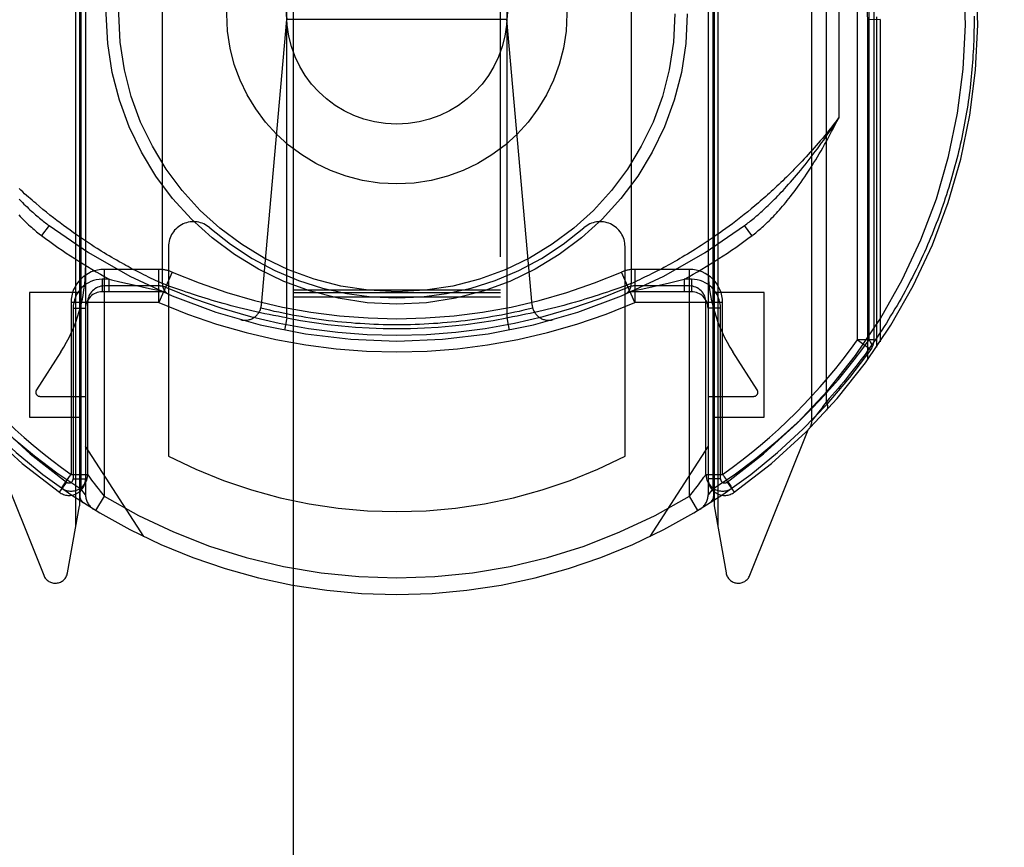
# Model space of a CAD drawing. Header units: inches. Extents: x 0 to 260, y 0 to 168.
# Tile 17 of 95: x 79.313 to 80.499, y 50.393 to 51.391. Entities that reach past the tile are written whole.
import ezdxf

# ---------------------------------------------------------------- set-up
doc = ezdxf.new("R2010")
doc.units = ezdxf.units.IN
doc.header["$LTSCALE"] = 14.290393
doc.header["$MEASUREMENT"] = 0
doc.linetypes.add('HIDDEN', pattern=[0.2, 0.1, -0.1])
doc.layers.get('0').update_dxf_attribs({"linetype": 'CONTINUOUS'})
doc.layers.add('DEFAULT_2', color=8, linetype='HIDDEN')
doc.layers.add('DIMENSIONS', color=7, linetype='CONTINUOUS')
doc.styles.get("Standard").update_dxf_attribs({"font": 'arial.ttf'})
doc.dimstyles.new('DIMSTYLE_1', dxfattribs={"dimtxt": 1.146288, "dimasz": 1.528384, "dimexe": 0.09, "dimexo": 0.07, "dimgap": 0.0375, "dimtad": 0, "dimtih": 1, "dimtoh": 1, "dimzin": 4, "dimdsep": 46, "dimtxsty": 'Standard', "dimblk": '_FILLED', "dimblk1": '_FILLED', "dimblk2": '_FILLED', "dimcen": 0.09, "dimazin": 1, "dimtfac": 1, "dimtofl": 0, "dimtmove": 0, "dimatfit": 3, "dimldrblk": '_FILLED', "dimfxl": 1, "dimtolj": 1, "dimtzin": 4, "dimarcsym": 0})

# ---------------------------------------------------------------- blocks, each defined once
blk = doc.blocks.new('_FILLED')
at = {"color": 0, "linetype": 'ByBlock'}
blk.add_solid([(0, 0), (-1, 0.2), (-1, -0.2)], dxfattribs=at)
blk = doc.blocks.new('*D13')
at = {"layer": 'DIMENSIONS', "color": 2, "linetype": 'Continuous'}
for p, q in [((78.955, 94.312), (76.0215, 94.312)), ((82.58, 94.312), (85.6367, 94.312))]:
    blk.add_line(p, q, dxfattribs=at)
at = {"layer": 'DIMENSIONS', "color": 2, "linetype": 'Continuous', "xscale": 1.5283842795, "yscale": 1.5283842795, "zscale": 1.5283842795}
blk.add_blockref('_FILLED', (78.955, 94.312), dxfattribs=at)
at = {"layer": 'DIMENSIONS', "color": 2, "linetype": 'Continuous', "xscale": 1.5283842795, "yscale": 1.5283842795, "zscale": 1.5283842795, "rotation": 180}
blk.add_blockref('_FILLED', (82.58, 94.312), dxfattribs=at)
at = {"layer": 'DIMENSIONS', "color": 2, "linetype": 'Continuous', "insert": (75.4483, 94.8852), "char_height": 1.14629, "width": 3.115006, "attachment_point": 3, "line_spacing_factor": 0.9}
blk.add_mtext('3.63', dxfattribs=at)

msp = doc.modelspace()

# ---------------------------------------------------------------- linework, layer by layer
at = {"layer": 'DEFAULT_2', "color": 8, "linetype": 'HIDDEN'}
for p, q in [((79.6425, 80.2489), (79.6425, 48.2471)), ((79.8925, 48.2471), (79.8925, 80.2489)), ((80.2675, 50.9073), (80.2675, 51.8748)), ((80.285, 50.9304), (80.285, 51.8517)), ((79.385, 51.821), (79.385, 50.8048)), ((79.3925, 51.8212), (79.3925, 50.8181)), ((80.1425, 51.8212), (80.1425, 50.8181)), ((80.15, 51.821), (80.15, 50.8048)), ((79.3806, 50.7799), (79.3806, 51.8134)), ((79.3866, 51.8113), (79.3866, 50.8255)), ((80.1483, 51.8114), (80.1483, 50.8254)), ((80.1544, 51.8134), (80.1544, 50.7799)), ((79.635, 51.0315), (79.635, 51.7456)), ((79.9, 51.7456), (79.9, 51.0315)), ((79.6048, 51.7304), (79.635, 51.3911)), ((79.9301, 51.7304), (79.9, 51.3911)), ((79.485, 51.073), (79.485, 51.7042)), ((80.05, 51.7042), (80.05, 51.073)), ((80.3, 51.5045), (80.3, 51.2727)), ((80.3225, 51.0052), (80.3225, 51.4628)), ((80.3366, 51.0052), (80.3366, 51.4628)), ((80.3425, 51.0052), (80.3425, 51.4627)), ((79.6044, 51.0469), (79.635, 51.3911)), ((79.9, 51.3911), (79.635, 51.3911)), ((79.9306, 51.0469), (79.9, 51.3911)), ((80.35, 51.3911), (80.335, 51.391)), ((80.335, 50.9813), (80.335, 51.391)), ((80.35, 51.3911), (80.3456, 51.391)), ((80.3456, 51.391), (80.3456, 50.9964)), ((80.35, 51.3911), (80.35, 51.0029)), ((79.3411, 51.1624), (79.3368, 51.166)), ((80.1989, 51.1667), (80.1946, 51.1631)), ((80.2032, 51.1703), (80.1989, 51.1667)), ((79.3453, 51.159), (79.3411, 51.1624)), ((79.3496, 51.1556), (79.3453, 51.159)), ((79.3537, 51.1523), (79.3496, 51.1556)), ((80.1862, 51.1562), (80.182, 51.1529)), ((80.1904, 51.1596), (80.1862, 51.1562)), ((80.1946, 51.1631), (80.1904, 51.1596)), ((79.3485, 51.1428), (79.3395, 51.1308)), ((79.3578, 51.1491), (79.3537, 51.1523)), ((79.3619, 51.146), (79.3578, 51.1491)), ((79.3659, 51.143), (79.3619, 51.146)), ((79.3699, 51.1401), (79.3659, 51.143)), ((80.1718, 51.1451), (80.1678, 51.1422)), ((80.1759, 51.1482), (80.1718, 51.1451)), ((80.1954, 51.1308), (80.1865, 51.1428)), ((79.3738, 51.1373), (79.3699, 51.1401)), ((79.3776, 51.1345), (79.3738, 51.1373)), ((79.3814, 51.1318), (79.3776, 51.1345)), ((79.3852, 51.1292), (79.3814, 51.1318)), ((80.1524, 51.1311), (80.1487, 51.1285)), ((80.1562, 51.1337), (80.1524, 51.1311)), ((80.16, 51.1364), (80.1562, 51.1337)), ((80.1639, 51.1393), (80.16, 51.1364)), ((80.1678, 51.1422), (80.1639, 51.1393)), ((79.3888, 51.1267), (79.3852, 51.1292)), ((79.3925, 51.1243), (79.3888, 51.1267)), ((79.3961, 51.1219), (79.3925, 51.1243)), ((79.3996, 51.1196), (79.3961, 51.1219)), ((79.403, 51.1173), (79.3996, 51.1196)), ((80.1343, 51.1189), (80.1309, 51.1167)), ((80.1378, 51.1212), (80.1343, 51.1189)), ((80.1414, 51.1236), (80.1378, 51.1212)), ((80.145, 51.126), (80.1414, 51.1236)), ((80.1487, 51.1285), (80.145, 51.126)), ((79.4065, 51.1152), (79.403, 51.1173)), ((79.4098, 51.1131), (79.4065, 51.1152)), ((79.4179, 51.1081), (79.4147, 51.11)), ((79.421, 51.1062), (79.4179, 51.1081)), ((79.4925, 51.1175), (79.4925, 50.8648)), ((80.0425, 50.8648), (80.0425, 51.1175)), ((80.1177, 51.1085), (80.1145, 51.1066)), ((80.1209, 51.1105), (80.1177, 51.1085)), ((80.1242, 51.1125), (80.1209, 51.1105)), ((80.1275, 51.1146), (80.1242, 51.1125)), ((80.1309, 51.1167), (80.1275, 51.1146)), ((79.4241, 51.1044), (79.421, 51.1062)), ((79.4271, 51.1027), (79.4241, 51.1044)), ((79.43, 51.101), (79.4271, 51.1027)), ((79.4329, 51.0993), (79.43, 51.101)), ((79.4357, 51.0978), (79.4329, 51.0993)), ((79.4384, 51.0962), (79.4357, 51.0978)), ((79.4411, 51.0948), (79.4384, 51.0962)), ((80.0943, 51.095), (80.0917, 51.0936)), ((80.097, 51.0965), (80.0943, 51.095)), ((80.0997, 51.0981), (80.097, 51.0965)), ((80.1026, 51.0996), (80.0997, 51.0981)), ((80.1055, 51.1013), (80.1026, 51.0996)), ((80.1084, 51.103), (80.1055, 51.1013)), ((80.1114, 51.1048), (80.1084, 51.103)), ((80.1145, 51.1066), (80.1114, 51.1048)), ((79.4808, 51.0901), (79.415, 51.0901)), ((79.415, 51.0901), (79.415, 50.8166)), ((79.4437, 51.0934), (79.4411, 51.0948)), ((79.4462, 51.092), (79.4437, 51.0934)), ((79.4499, 51.0901), (79.4462, 51.092)), ((79.4534, 51.0882), (79.4499, 51.0901)), ((79.4567, 51.0865), (79.4534, 51.0882)), ((79.4599, 51.0849), (79.4567, 51.0865)), ((79.4628, 51.0834), (79.4599, 51.0849)), ((79.4656, 51.0821), (79.4628, 51.0834)), ((79.4808, 51.0501), (79.4808, 51.0901)), ((79.4967, 51.0868), (79.4808, 51.0501)), ((80.0541, 51.0501), (80.0382, 51.0868)), ((80.12, 51.0901), (80.0541, 51.0901)), ((80.0541, 51.0901), (80.0541, 51.0501)), ((80.0714, 51.0831), (80.0686, 51.0817)), ((80.0743, 51.0846), (80.0714, 51.0831)), ((80.0775, 51.0861), (80.0743, 51.0846)), ((80.0808, 51.0878), (80.0775, 51.0861)), ((80.0842, 51.0896), (80.0808, 51.0878)), ((80.0879, 51.0916), (80.0842, 51.0896)), ((80.12, 50.8166), (80.12, 51.0901)), ((79.421, 51.0781), (79.4125, 51.0781)), ((79.4125, 51.0781), (79.4125, 51.0631)), ((79.421, 51.0781), (79.4238, 51.0775)), ((79.421, 51.0631), (79.421, 51.0781)), ((79.4238, 51.0775), (79.4336, 51.0751)), ((79.4336, 51.0751), (79.4432, 51.0729)), ((79.4432, 51.0729), (79.4521, 51.0709)), ((79.4683, 51.0808), (79.4656, 51.0821)), ((79.4715, 51.0792), (79.4683, 51.0808)), ((79.4743, 51.0779), (79.4715, 51.0792)), ((79.4769, 51.0767), (79.4743, 51.0779)), ((79.4796, 51.0754), (79.4769, 51.0767)), ((79.4825, 51.0741), (79.4796, 51.0754)), ((79.4849, 51.073), (79.4825, 51.0741)), ((79.485, 51.073), (79.4849, 51.073)), ((79.485, 51.0729), (79.485, 51.073)), ((79.4852, 51.0729), (79.485, 51.0729)), ((79.4884, 51.0717), (79.4852, 51.0729)), ((79.4919, 51.0704), (79.4884, 51.0717)), ((80.0465, 51.0717), (80.043, 51.0704)), ((80.0498, 51.0729), (80.0465, 51.0717)), ((80.0499, 51.073), (80.0498, 51.0729)), ((80.0513, 51.0736), (80.0501, 51.073)), ((80.054, 51.0748), (80.0513, 51.0736)), ((80.057, 51.0762), (80.054, 51.0748)), ((80.06, 51.0776), (80.057, 51.0762)), ((80.0629, 51.0789), (80.06, 51.0776)), ((80.066, 51.0805), (80.0629, 51.0789)), ((80.0686, 51.0817), (80.066, 51.0805)), ((80.0762, 51.0694), (80.0852, 51.0714)), ((80.0852, 51.0714), (80.0944, 51.0735)), ((80.0944, 51.0735), (80.1042, 51.0758)), ((80.1042, 51.0758), (80.1139, 51.0781)), ((80.1225, 51.0781), (80.1139, 51.0781)), ((80.1139, 51.0781), (80.1139, 51.0631)), ((80.1225, 51.0781), (80.1225, 51.0631)), ((79.385, 51.062), (79.325, 51.062)), ((79.325, 51.062), (79.325, 50.912)), ((79.485, 51.0631), (79.4125, 51.0631)), ((79.4808, 51.0701), (79.415, 51.0701)), ((79.4521, 51.0709), (79.4607, 51.069)), ((79.4607, 51.069), (79.4695, 51.0671)), ((79.4695, 51.0671), (79.482, 51.0644)), ((79.4953, 51.0691), (79.4919, 51.0704)), ((79.4987, 51.0679), (79.4953, 51.0691)), ((79.5026, 51.0665), (79.4987, 51.0679)), ((79.506, 51.0653), (79.5026, 51.0665)), ((79.5097, 51.064), (79.506, 51.0653)), ((79.5137, 51.0626), (79.5097, 51.064)), ((79.518, 51.0612), (79.5137, 51.0626)), ((79.5214, 51.06), (79.518, 51.0612)), ((79.525, 51.0589), (79.5214, 51.06)), ((79.6425, 51.0653), (79.8925, 51.0653)), ((79.6425, 51.0621), (79.8925, 51.0621)), ((80.0135, 51.06), (80.0099, 51.0589)), ((80.0169, 51.0612), (80.0135, 51.06)), ((80.0212, 51.0626), (80.0169, 51.0612)), ((80.0252, 51.064), (80.0212, 51.0626)), ((80.0289, 51.0653), (80.0252, 51.064)), ((80.0324, 51.0665), (80.0289, 51.0653)), ((80.0362, 51.0679), (80.0324, 51.0665)), ((80.0396, 51.0691), (80.0362, 51.0679)), ((80.043, 51.0704), (80.0396, 51.0691)), ((80.1225, 51.0631), (80.05, 51.0631)), ((80.0529, 51.0644), (80.0619, 51.0663)), ((80.12, 51.0701), (80.0541, 51.0701)), ((80.0619, 51.0663), (80.0674, 51.0675)), ((80.0674, 51.0675), (80.0762, 51.0694)), ((80.21, 51.062), (80.15, 51.062)), ((80.21, 50.912), (80.21, 51.062)), ((79.4807, 51.0501), (79.375, 51.0501)), ((79.375, 51.0501), (79.375, 50.8428)), ((79.395, 51.0501), (79.395, 50.8428)), ((79.5287, 51.0577), (79.525, 51.0589)), ((79.5326, 51.0565), (79.5287, 51.0577)), ((79.5366, 51.0552), (79.5326, 51.0565)), ((79.5407, 51.054), (79.5366, 51.0552)), ((79.545, 51.0527), (79.5407, 51.054)), ((79.5493, 51.0514), (79.545, 51.0527)), ((79.5538, 51.0501), (79.5493, 51.0514)), ((79.5584, 51.0489), (79.5538, 51.0501)), ((79.5631, 51.0476), (79.5584, 51.0489)), ((79.5679, 51.0463), (79.5631, 51.0476)), ((79.6425, 51.057), (79.8925, 51.057)), ((79.9734, 51.048), (79.9686, 51.0467)), ((79.9781, 51.0493), (79.9734, 51.048)), ((79.9826, 51.0506), (79.9781, 51.0493)), ((79.9856, 51.0514), (79.9826, 51.0506)), ((79.99, 51.0527), (79.9856, 51.0514)), ((79.9942, 51.054), (79.99, 51.0527)), ((79.9983, 51.0552), (79.9942, 51.054)), ((80.0023, 51.0565), (79.9983, 51.0552)), ((80.0062, 51.0577), (80.0023, 51.0565)), ((80.0099, 51.0589), (80.0062, 51.0577)), ((80.16, 51.0501), (80.0541, 51.0501)), ((80.14, 50.8428), (80.14, 51.0501)), ((80.16, 50.8428), (80.16, 51.0501)), ((79.3775, 51.0431), (79.3925, 51.0431)), ((79.3775, 51.0431), (79.3775, 50.8376)), ((79.5727, 51.045), (79.5679, 51.0463)), ((79.5777, 51.0438), (79.5727, 51.045)), ((79.5827, 51.0425), (79.5777, 51.0438)), ((79.5878, 51.0413), (79.5827, 51.0425)), ((79.5929, 51.0401), (79.5878, 51.0413)), ((79.5981, 51.0389), (79.5929, 51.0401)), ((79.6033, 51.0378), (79.5981, 51.0389)), ((79.6085, 51.0366), (79.6033, 51.0378)), ((79.6138, 51.0356), (79.6085, 51.0366)), ((79.6191, 51.0345), (79.6138, 51.0356)), ((79.9229, 51.0359), (79.9176, 51.0348)), ((79.9282, 51.037), (79.9229, 51.0359)), ((79.9334, 51.0382), (79.9282, 51.037)), ((79.9386, 51.0393), (79.9334, 51.0382)), ((79.9437, 51.0405), (79.9386, 51.0393)), ((79.9488, 51.0417), (79.9437, 51.0405)), ((79.9539, 51.0429), (79.9488, 51.0417)), ((79.9589, 51.0442), (79.9539, 51.0429)), ((79.9638, 51.0454), (79.9589, 51.0442)), ((79.9686, 51.0467), (79.9638, 51.0454)), ((80.1575, 51.0431), (80.1425, 51.0431)), ((80.1575, 50.8376), (80.1575, 51.0431)), ((79.6244, 51.0335), (79.6191, 51.0345)), ((79.6297, 51.0325), (79.6244, 51.0335)), ((79.635, 51.0315), (79.6297, 51.0325)), ((79.635, 51.0315), (79.6321, 51.0168)), ((79.9, 51.0315), (79.9029, 51.0168)), ((79.9123, 51.0338), (79.907, 51.0328)), ((79.9176, 51.0348), (79.9123, 51.0338)), ((80.3425, 51.0052), (80.3225, 51.0052)), ((80.3225, 51.0052), (80.3388, 50.9936)), ((79.3627, 50.9906), (79.3332, 50.9447)), ((80.2017, 50.9447), (80.1722, 50.9906)), ((79.3375, 50.937), (79.3925, 50.937)), ((80.1425, 50.937), (80.1975, 50.937)), ((80.285, 50.9304), (80.2828, 50.9274)), ((80.2757, 50.9179), (80.2737, 50.9153)), ((80.2777, 50.9205), (80.2757, 50.9179)), ((80.2794, 50.9228), (80.2777, 50.9205)), ((80.2808, 50.9247), (80.2794, 50.9228)), ((80.2828, 50.9274), (80.2808, 50.9247)), ((79.325, 50.912), (79.385, 50.912)), ((80.15, 50.912), (80.21, 50.912)), ((80.2676, 50.9075), (80.2675, 50.9074)), ((80.2675, 50.9074), (80.2675, 50.9074)), ((80.2677, 50.9077), (80.2676, 50.9075)), ((80.2681, 50.9082), (80.2677, 50.9077)), ((80.2699, 50.9105), (80.2681, 50.9082)), ((80.2717, 50.9127), (80.2699, 50.9105)), ((80.2737, 50.9153), (80.2717, 50.9127)), ((79.2718, 50.8967), (79.342, 50.7213)), ((80.1929, 50.7213), (80.2631, 50.8967)), ((79.4625, 50.768), (79.3925, 50.877)), ((80.1425, 50.877), (80.0725, 50.768)), ((79.3646, 50.8281), (79.3716, 50.838)), ((79.375, 50.8428), (79.395, 50.8428)), ((79.3775, 50.8376), (79.3925, 50.8376)), ((79.3973, 50.8395), (79.3998, 50.8361)), ((80.14, 50.8428), (80.16, 50.8428)), ((80.1575, 50.8376), (80.1425, 50.8376)), ((79.3696, 50.8335), (79.3608, 50.8213)), ((79.3634, 50.8265), (79.3679, 50.8233)), ((79.3925, 50.8181), (79.3866, 50.8254)), ((80.12, 50.8166), (80.125, 50.8228)), ((80.1483, 50.8254), (80.1425, 50.8181)), ((80.1654, 50.8335), (80.1741, 50.8213)), ((80.1708, 50.826), (80.1712, 50.8263)), ((80.1712, 50.8263), (80.1715, 50.8265)), ((80.1712, 50.8263), (80.1715, 50.8265)), ((79.415, 50.8166), (79.4046, 50.7995)), ((80.1303, 50.7995), (80.12, 50.8166)), ((79.3707, 50.7242), (79.385, 50.8048)), ((80.15, 50.8048), (80.1642, 50.7242))]:
    msp.add_line(p, q, dxfattribs=at)
for points in [[(80.3455, 51.3947), (80.3456, 51.391)], [(80.4631, 51.3953), (80.4631, 51.3911)], [(80.4631, 51.3911), (80.4631, 51.3868), (80.463, 51.3825), (80.4629, 51.3782), (80.4628, 51.3739), (80.4627, 51.3696), (80.4626, 51.3653), (80.4624, 51.3611), (80.4622, 51.3568), (80.462, 51.3525), (80.4617, 51.3482), (80.4614, 51.3439), (80.4611, 51.3396), (80.4608, 51.3353), (80.4604, 51.331), (80.46, 51.3267), (80.4596, 51.3224), (80.4592, 51.3181), (80.4587, 51.3138), (80.4582, 51.3095), (80.4577, 51.3052), (80.4571, 51.3009), (80.4565, 51.2966), (80.4559, 51.2923), (80.4553, 51.288), (80.4546, 51.2837), (80.4539, 51.2794), (80.4532, 51.2751), (80.4524, 51.2707), (80.4516, 51.2664), (80.4508, 51.2621), (80.45, 51.2578), (80.4491, 51.2535), (80.4482, 51.2492), (80.4473, 51.2449), (80.4463, 51.2406), (80.4453, 51.2362), (80.4443, 51.2319), (80.4433, 51.2276), (80.4422, 51.2233), (80.4411, 51.219), (80.44, 51.2147), (80.4388, 51.2103), (80.4376, 51.206), (80.4364, 51.2017), (80.4351, 51.1974), (80.4338, 51.1931), (80.4325, 51.1887), (80.4311, 51.1844), (80.4298, 51.1801), (80.4283, 51.1758), (80.4269, 51.1714), (80.4254, 51.1671), (80.4239, 51.1628), (80.4224, 51.1585), (80.4208, 51.1542), (80.4192, 51.1498), (80.4175, 51.1455), (80.4159, 51.1412), (80.4141, 51.1369), (80.4124, 51.1325), (80.4106, 51.1282), (80.4088, 51.1239), (80.407, 51.1196), (80.4051, 51.1153), (80.4032, 51.111), (80.4012, 51.1067), (80.3992, 51.1024), (80.3972, 51.098), (80.3952, 51.0937), (80.3931, 51.0894), (80.391, 51.0851), (80.3888, 51.0808), (80.3866, 51.0766), (80.3844, 51.0723), (80.3821, 51.068), (80.3798, 51.0637), (80.3774, 51.0594), (80.375, 51.0551), (80.3726, 51.0509), (80.3702, 51.0466), (80.3677, 51.0424), (80.3651, 51.0381), (80.3625, 51.0339), (80.3599, 51.0296), (80.3573, 51.0254), (80.3546, 51.0211), (80.3519, 51.0169), (80.3491, 51.0127), (80.3463, 51.0085), (80.3434, 51.0043), (80.3405, 51.0001), (80.3376, 50.9959), (80.3346, 50.9917), (80.3316, 50.9876), (80.3286, 50.9834), (80.3255, 50.9793), (80.3223, 50.9751), (80.3191, 50.971), (80.3159, 50.9669), (80.3127, 50.9628), (80.3094, 50.9587), (80.306, 50.9546), (80.3026, 50.9505), (80.2992, 50.9465), (80.2957, 50.9425), (80.2922, 50.9384), (80.2886, 50.9344), (80.285, 50.9304)], [(80.3, 51.2727), (80.2975, 51.2694), (80.295, 51.2663), (80.2925, 51.2631), (80.29, 51.26), (80.2876, 51.2569), (80.2851, 51.2539), (80.2826, 51.2509), (80.2802, 51.248), (80.2777, 51.2451), (80.2753, 51.2422), (80.2728, 51.2394), (80.2704, 51.2366), (80.268, 51.2339), (80.2656, 51.2312), (80.2631, 51.2285), (80.2607, 51.2258), (80.2583, 51.2232), (80.2559, 51.2207), (80.2535, 51.2181), (80.2512, 51.2156), (80.2488, 51.2132), (80.2464, 51.2107), (80.2441, 51.2083), (80.2417, 51.206), (80.2394, 51.2036), (80.237, 51.2013), (80.2347, 51.1991), (80.2324, 51.1968), (80.2301, 51.1946), (80.2278, 51.1924), (80.2255, 51.1903), (80.2233, 51.1882), (80.221, 51.1861), (80.2187, 51.184), (80.2165, 51.182), (80.2143, 51.18), (80.212, 51.178), (80.2098, 51.176), (80.2076, 51.1741), (80.2054, 51.1722), (80.2032, 51.1703)], [(80.2593, 51.2161), (80.2618, 51.2192), (80.2642, 51.2224), (80.2667, 51.2256), (80.2692, 51.2288), (80.2717, 51.2322), (80.2743, 51.2355), (80.2768, 51.239), (80.2793, 51.2425), (80.2819, 51.246), (80.2844, 51.2497), (80.287, 51.2533), (80.2896, 51.2571), (80.2922, 51.2609), (80.2948, 51.2648), (80.2974, 51.2687), (80.3, 51.2727)], [(80.2658, 51.212), (80.2679, 51.2153), (80.27, 51.2188), (80.2722, 51.2223), (80.2743, 51.2258), (80.2764, 51.2294), (80.2786, 51.233), (80.2807, 51.2367), (80.2828, 51.2405), (80.285, 51.2443), (80.2871, 51.2482), (80.2892, 51.2521), (80.2914, 51.2561), (80.2935, 51.2602), (80.2957, 51.2643), (80.2978, 51.2685), (80.3, 51.2727)], [(80.1865, 51.1428), (80.1878, 51.1438), (80.1892, 51.1449), (80.1906, 51.146), (80.192, 51.1471), (80.1934, 51.1482), (80.1949, 51.1494), (80.1964, 51.1506), (80.1979, 51.1519), (80.1995, 51.1532), (80.201, 51.1546), (80.2027, 51.156), (80.2043, 51.1574), (80.206, 51.1589), (80.2077, 51.1604), (80.2094, 51.162), (80.2111, 51.1636), (80.2129, 51.1653), (80.2148, 51.167), (80.2166, 51.1688), (80.2185, 51.1706), (80.2204, 51.1725), (80.2224, 51.1745), (80.2244, 51.1765), (80.2264, 51.1786), (80.2285, 51.1808), (80.2306, 51.183), (80.2328, 51.1853), (80.235, 51.1876), (80.2372, 51.1901), (80.2395, 51.1926), (80.2418, 51.1952), (80.2441, 51.1979), (80.2466, 51.2007), (80.249, 51.2036), (80.2515, 51.2066), (80.2541, 51.2097), (80.2567, 51.2128), (80.2593, 51.2161)], [(80.1954, 51.1308), (80.1969, 51.1319), (80.1984, 51.1331), (80.1999, 51.1343), (80.2014, 51.1355), (80.203, 51.1368), (80.2045, 51.1381), (80.2061, 51.1395), (80.2077, 51.1409), (80.2093, 51.1423), (80.211, 51.1438), (80.2126, 51.1454), (80.2143, 51.147), (80.216, 51.1486), (80.2177, 51.1503), (80.2195, 51.1521), (80.2212, 51.1539), (80.223, 51.1558), (80.2248, 51.1577), (80.2266, 51.1597), (80.2285, 51.1618), (80.2303, 51.1639), (80.2322, 51.1661), (80.2341, 51.1683), (80.2361, 51.1707), (80.238, 51.1731), (80.24, 51.1755), (80.242, 51.1781), (80.244, 51.1807), (80.2461, 51.1834), (80.2482, 51.1862), (80.2503, 51.1891), (80.2524, 51.1921), (80.2546, 51.1951), (80.2567, 51.1983), (80.259, 51.2016), (80.2612, 51.2049), (80.2635, 51.2084), (80.2658, 51.212)], [(79.3368, 51.166), (79.3324, 51.1697), (79.3303, 51.1716), (79.3281, 51.1735), (79.3258, 51.1754), (79.3236, 51.1773), (79.3214, 51.1793), (79.3191, 51.1813), (79.3169, 51.1834), (79.3146, 51.1854), (79.3123, 51.1875)], [(79.3125, 51.1745), (79.3145, 51.1725), (79.3164, 51.1706), (79.3183, 51.1688), (79.3202, 51.167), (79.322, 51.1653), (79.3238, 51.1636), (79.3255, 51.162), (79.3273, 51.1604), (79.329, 51.1589), (79.3306, 51.1574), (79.3323, 51.156), (79.3339, 51.1546), (79.3354, 51.1532), (79.337, 51.1519), (79.3385, 51.1506), (79.34, 51.1494), (79.3415, 51.1482), (79.3429, 51.1471), (79.3444, 51.146), (79.3457, 51.1449), (79.3471, 51.1438), (79.3485, 51.1428)], [(79.3119, 51.1558), (79.3137, 51.1539), (79.3154, 51.1521), (79.3172, 51.1503), (79.3189, 51.1486), (79.3206, 51.147), (79.3223, 51.1454), (79.3239, 51.1438), (79.3256, 51.1423), (79.3272, 51.1409), (79.3288, 51.1395), (79.3304, 51.1381), (79.3319, 51.1368), (79.3335, 51.1355), (79.335, 51.1343), (79.3365, 51.1331), (79.338, 51.1319), (79.3395, 51.1308)], [(80.182, 51.1529), (80.1779, 51.1498), (80.1759, 51.1482)], [(79.4147, 51.11), (79.4114, 51.112), (79.4098, 51.1131)], [(80.0917, 51.0936), (80.0891, 51.0922), (80.0879, 51.0916)], [(80.0501, 51.073), (80.05, 51.073), (80.05, 51.073)], [(79.7675, 51.0232), (79.7619, 51.0232), (79.7564, 51.0233), (79.7509, 51.0234), (79.7454, 51.0236), (79.7399, 51.0238), (79.7344, 51.024), (79.7289, 51.0243), (79.7234, 51.0247), (79.7179, 51.025), (79.7124, 51.0255), (79.7069, 51.0259), (79.7014, 51.0264), (79.6959, 51.027), (79.6904, 51.0276), (79.685, 51.0282), (79.6795, 51.0289), (79.674, 51.0297), (79.6686, 51.0304), (79.6631, 51.0313), (79.6577, 51.0321), (79.6522, 51.0331), (79.6468, 51.034), (79.6414, 51.035), (79.636, 51.0361), (79.6306, 51.0371), (79.6252, 51.0383), (79.6198, 51.0394), (79.6144, 51.0407), (79.609, 51.0419), (79.6037, 51.0432)], [(79.9312, 51.0432), (79.9259, 51.0419), (79.9205, 51.0407), (79.9151, 51.0394), (79.9097, 51.0383), (79.9043, 51.0371), (79.8989, 51.0361), (79.8935, 51.035), (79.8881, 51.034), (79.8827, 51.0331), (79.8772, 51.0321), (79.8718, 51.0313), (79.8663, 51.0304), (79.8609, 51.0297), (79.8554, 51.0289), (79.8499, 51.0282), (79.8445, 51.0276), (79.839, 51.027), (79.8335, 51.0264), (79.828, 51.0259), (79.8225, 51.0255), (79.817, 51.025), (79.8115, 51.0247), (79.806, 51.0243), (79.8005, 51.024), (79.795, 51.0238), (79.7895, 51.0236), (79.784, 51.0234), (79.7785, 51.0233), (79.773, 51.0232), (79.7675, 51.0232)], [(79.907, 51.0328), (79.9017, 51.0318), (79.9, 51.0315)], [(80.2537, 50.9086), (80.2662, 50.9211), (80.278, 50.9333), (80.289, 50.9454), (80.2995, 50.9574), (80.3093, 50.9692), (80.3187, 50.981), (80.3278, 50.9931), (80.3366, 51.0052)], [(80.3366, 51.0052), (80.338, 51.0029), (80.339, 51.0007), (80.3396, 50.9987), (80.3398, 50.9968), (80.3395, 50.9951), (80.3388, 50.9936)], [(80.2855, 50.9203), (80.2856, 50.9205), (80.2858, 50.9206), (80.2859, 50.9207), (80.286, 50.9209), (80.2861, 50.921), (80.2862, 50.9212), (80.2862, 50.9214), (80.2863, 50.9215), (80.2864, 50.9217), (80.2865, 50.9219), (80.2865, 50.922), (80.2866, 50.9222), (80.2866, 50.9224), (80.2867, 50.9226), (80.2867, 50.9228), (80.2868, 50.923), (80.2868, 50.9232), (80.2868, 50.9234), (80.2868, 50.9236), (80.2869, 50.9238), (80.2869, 50.924), (80.2869, 50.9242), (80.2869, 50.9244), (80.2869, 50.9246), (80.2868, 50.9249), (80.2868, 50.9251), (80.2868, 50.9253), (80.2868, 50.9255), (80.2867, 50.9258), (80.2867, 50.926), (80.2866, 50.9262), (80.2866, 50.9265), (80.2865, 50.9267), (80.2865, 50.9269), (80.2864, 50.9272), (80.2863, 50.9274), (80.2863, 50.9277), (80.2862, 50.9279), (80.2861, 50.9282), (80.286, 50.9284), (80.2859, 50.9287), (80.2858, 50.9289), (80.2857, 50.9292), (80.2855, 50.9294), (80.2854, 50.9297), (80.2853, 50.9299), (80.2852, 50.9302), (80.285, 50.9304)], [(79.2812, 50.9086), (79.3053, 50.8865), (79.3308, 50.8652), (79.3579, 50.8449), (79.3866, 50.8255)], [(80.1483, 50.8254), (80.1739, 50.8424), (80.1999, 50.862), (80.2265, 50.8841), (80.2537, 50.9086)], [(79.3716, 50.838), (79.3732, 50.8404), (79.375, 50.8428)], [(79.395, 50.8428), (79.395, 50.8427), (79.3953, 50.8423), (79.3973, 50.8395)], [(79.3998, 50.8361), (79.4014, 50.8339), (79.4032, 50.8315), (79.4053, 50.8288), (79.4075, 50.8259), (79.4099, 50.8228), (79.415, 50.8166)], [(80.125, 50.8228), (80.1274, 50.8258), (80.1296, 50.8288), (80.1317, 50.8314), (80.1335, 50.8339), (80.1351, 50.836), (80.1376, 50.8394)], [(80.1376, 50.8394), (80.1385, 50.8407), (80.1396, 50.8423)], [(80.1396, 50.8423), (80.1399, 50.8427), (80.14, 50.8428)], [(80.16, 50.8428), (80.161, 50.8414), (80.162, 50.8399), (80.1631, 50.8383), (80.1642, 50.8368), (80.1653, 50.8353), (80.1663, 50.8338), (80.1682, 50.8311)], [(79.3634, 50.8265), (79.3635, 50.8265), (79.3637, 50.8269), (79.364, 50.8274), (79.3646, 50.8281)], [(79.3866, 50.8254), (79.3859, 50.8228), (79.3855, 50.8201), (79.3855, 50.8176), (79.3857, 50.8153), (79.3864, 50.8132), (79.3873, 50.8113), (79.3885, 50.8098), (79.39, 50.8086)], [(80.145, 50.8086), (80.1464, 50.8098), (80.1476, 50.8113), (80.1486, 50.8132), (80.1492, 50.8153), (80.1495, 50.8176), (80.1494, 50.8201), (80.149, 50.8228), (80.1483, 50.8254)], [(80.1682, 50.8311), (80.1691, 50.8299), (80.1699, 50.8288), (80.1705, 50.8278), (80.1711, 50.8271), (80.1714, 50.8266), (80.1715, 50.8265)]]:
    msp.add_lwpolyline(points, dxfattribs=at)
for radius in [0.35, 0.335, 0.205, 0.133]:
    msp.add_circle((79.7675, 51.3981), radius, dxfattribs=at)
for centre, radius, start, end in [((79.7675, 51.3911), 0.7, 305.5126, 234.4874), ((79.7675, 51.3911), 0.685, 305.5126, 234.4874), ((79.7675, 51.3886), 0.5675, 0.2497, 179.7503), ((79.7675, 51.7036), 0.7, 233.2319, 306.7681), ((79.5225, 51.1175), 0.03, 48.8739, 180), ((80.0125, 51.1175), 0.03, 0, 131.1261), ((79.7675, 51.7036), 0.715, 233.2319, 241.0183), ((79.7675, 51.3981), 0.3425, 228.8739, 311.1261), ((79.7675, 51.7036), 0.715, 298.9817, 306.7681), ((79.2045, 51.0921), 0.188, 327.3208, 360), ((79.415, 51.0501), 0.04, 90, 180), ((79.4808, 51.0501), 0.04, 66.5329, 90), ((79.7675, 51.7106), 0.68, 246.5362, 293.464), ((80.0541, 51.0501), 0.04, 90, 113.4627), ((80.12, 51.0501), 0.04, 0, 90), ((80.3305, 51.0921), 0.188, 180, 212.6792), ((79.4125, 51.0431), 0.035, 90, 180), ((79.5, 51.073), 0.015, 180, 247.0137), ((80.035, 51.073), 0.015, 292.9863, 360), ((80.1225, 51.0431), 0.035, 0, 90), ((79.4125, 51.0431), 0.02, 90, 180), ((79.415, 51.0501), 0.02, 90, 180), ((79.4808, 51.0501), 0.02, 66.536, 90), ((79.7675, 51.7106), 0.7, 246.536, 293.464), ((80.0541, 51.0501), 0.02, 90, 113.464), ((80.12, 51.0501), 0.02, 0, 90), ((80.1225, 51.0431), 0.02, 0, 90), ((79.7675, 51.7106), 0.72, 246.5323, 293.4591), ((79.5844, 51.0487), 0.02, 254.3869, 354.9204), ((79.9505, 51.0487), 0.02, 185.0796, 285.6131), ((79.7675, 51.7036), 0.685, 258.8469, 281.1531), ((79.7675, 51.3981), 0.68, 215.2961, 234.7467), ((79.7675, 51.3981), 0.68, 305.2529, 324.7039), ((80.3225, 51.0052), 0.02, 324.7039, 360), ((79.7675, 51.3981), 0.7, 215.2961, 324.7039), ((79.3375, 50.942), 0.005, 147.3208, 270), ((80.1975, 50.942), 0.005, 270, 32.6792), ((80.2525, 50.9073), 0.015, 315.0748, 360), ((79.7675, 51.3981), 0.6, 242.7204, 297.2796), ((79.3725, 50.8376), 0.02, 234.4874, 360), ((79.375, 50.8428), 0.02, 234.7457, 360), ((79.3725, 50.8376), 0.005, 234.4874, 360), ((80.16, 50.8428), 0.02, 180, 305.2543), ((80.1625, 50.8376), 0.02, 180, 305.5126), ((80.1625, 50.8376), 0.005, 180, 305.5126), ((79.4125, 50.8181), 0.02, 180, 238.5295), ((79.7675, 51.3981), 0.68, 238.7763, 301.2238), ((80.1225, 50.8181), 0.02, 301.4688, 359.9992), ((79.356, 50.7268), 0.015, 201.8041, 350), ((80.1789, 50.7268), 0.015, 190, 338.1959)]:
    msp.add_arc(centre, radius, start, end, dxfattribs=at)

# ---------------------------------------------------------------- dimensions: what is measured, and where the dimension line sits
at = {"layer": 'DIMENSIONS', "color": 2, "linetype": 'Continuous'}
dim = msp.add_linear_dim(base=(82.5799576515, 94.3120273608), p1=(78.9549576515, 116.5445759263), p2=(82.5799576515, 47.2735759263), dimstyle='DIMSTYLE_1', dxfattribs=at)
dim.commit()
dim.dimension.update_dxf_attribs({"geometry": '*D13', "text_midpoint": (73.8893380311, 94.3056338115), "dimtype": 160})

doc.saveas('drawing.dxf')
